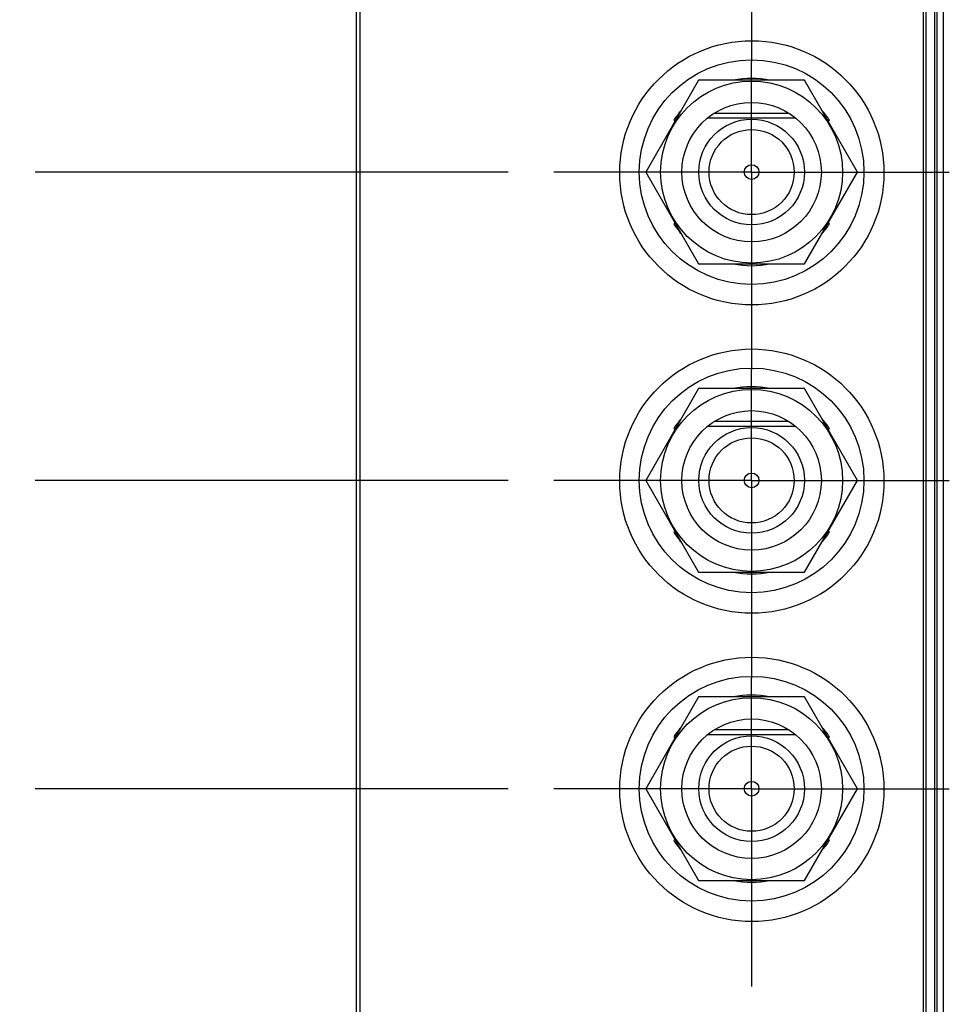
# Model space of a CAD drawing. Header units: inches. Extents: x 0.2 to 16.8, y 0.2 to 10.8.
# Tile 5 of 16: x 3.7 to 4.9, y 4.6 to 6. Entities that reach past the tile are written whole.
import ezdxf

# ---------------------------------------------------------------- set-up
doc = ezdxf.new("R2010")
doc.units = ezdxf.units.IN
doc.header["$LTSCALE"] = 0.935
doc.header["$MEASUREMENT"] = 0
doc.linetypes.add('CENTER', pattern=[0.6, 0.375, -0.075, 0.075, -0.075])
doc.layers.get('0').update_dxf_attribs({"linetype": 'CONTINUOUS'})
for name, color, linetype in [('02___PRT_ALL_AXES', 7, 'CONTINUOUS'), ('DEFAULT_1', 7, 'CENTER'), ('DIMENSIONS', 7, 'CONTINUOUS')]:
    doc.layers.add(name, color=color, linetype=linetype)
doc.styles.get("Standard").update_dxf_attribs({"font": 'txt', "width": 0.8})
doc.dimstyles.new('DIMSTYLE_1', dxfattribs={"dimtxt": 0.125, "dimasz": 0.18, "dimexe": 0.125, "dimexo": 0.0625, "dimgap": 0.03125, "dimtad": 0, "dimtih": 1, "dimtoh": 1, "dimzin": 4, "dimdsep": 46, "dimtxsty": 'STANDARD', "dimblk": '_FILLED', "dimblk1": '_FILLED', "dimblk2": '_FILLED', "dimcen": 0.09, "dimadec": 0, "dimazin": 0, "dimtp": 0.001, "dimtm": 0.001, "dimtfac": 1, "dimtofl": 0, "dimtmove": 0, "dimatfit": 3, "dimldrblk": '_FILLED', "dimfxl": 1, "dimtolj": 1, "dimtzin": 4, "dimarcsym": 0})

# ---------------------------------------------------------------- blocks, each defined once
blk = doc.blocks.new('*D2')
at = {"layer": 'DIMENSIONS', "color": 2, "linetype": 'CONTINUOUS'}
blk.add_line((4.3477, 4.9194), (3.7033, 4.9194), dxfattribs=at)
at = {"layer": 'DIMENSIONS', "color": 2, "linetype": 'CONTINUOUS', "insert": (3.6408, 4.9819), "char_height": 0.125, "width": 1.125, "attachment_point": 3, "line_spacing_factor": 0.9}
blk.add_mtext('1.12{\\Ftxt.shx;\\W1.000000;\\H0.125000; }[28.4]', dxfattribs=at)
blk = doc.blocks.new('_FILLED')
at = {"color": 0, "linetype": 'BYBLOCK'}
blk.add_solid([(0, 0), (-1, 0.1736), (-1, -0.1736)], dxfattribs=at)
blk = doc.blocks.new('*D3')
at = {"layer": 'DIMENSIONS', "color": 2, "linetype": 'CONTINUOUS'}
blk.add_line((4.3477, 5.3394), (3.7033, 5.3394), dxfattribs=at)
at = {"layer": 'DIMENSIONS', "color": 2, "linetype": 'CONTINUOUS', "insert": (3.6408, 5.4019), "char_height": 0.125, "width": 1.125, "attachment_point": 3, "line_spacing_factor": 0.9}
blk.add_mtext('1.54{\\Ftxt.shx;\\W1.000000;\\H0.125000; }[39.1]', dxfattribs=at)
blk = doc.blocks.new('*D4')
at = {"layer": 'DIMENSIONS', "color": 2, "linetype": 'CONTINUOUS'}
blk.add_line((4.3477, 5.7594), (3.7033, 5.7594), dxfattribs=at)
at = {"layer": 'DIMENSIONS', "color": 2, "linetype": 'CONTINUOUS', "insert": (3.6408, 5.8219), "char_height": 0.125, "width": 1.125, "attachment_point": 3, "line_spacing_factor": 0.9}
blk.add_mtext('1.96{\\Ftxt.shx;\\W1.000000;\\H0.125000; }[49.8]', dxfattribs=at)
blk = doc.blocks.new('*D5')
at = {"layer": 'DIMENSIONS', "color": 2, "linetype": 'CONTINUOUS'}
blk.add_line((4.3477, 6.1794), (3.7033, 6.1794), dxfattribs=at)
at = {"layer": 'DIMENSIONS', "color": 2, "linetype": 'CONTINUOUS', "insert": (3.6408, 6.2419), "char_height": 0.125, "width": 1.125, "attachment_point": 3, "line_spacing_factor": 0.9}
blk.add_mtext('2.38{\\Ftxt.shx;\\W1.000000;\\H0.125000; }[60.4]', dxfattribs=at)
blk = doc.blocks.new('*D6')
at = {"layer": 'DIMENSIONS', "color": 2, "linetype": 'CONTINUOUS'}
blk.add_line((4.3477, 6.5994), (3.7033, 6.5994), dxfattribs=at)
at = {"layer": 'DIMENSIONS', "color": 2, "linetype": 'CONTINUOUS', "insert": (3.6408, 6.6619), "char_height": 0.125, "width": 1.125, "attachment_point": 3, "line_spacing_factor": 0.9}
blk.add_mtext('2.80{\\Ftxt.shx;\\W1.000000;\\H0.125000; }[71.1]', dxfattribs=at)
blk = doc.blocks.new('*D7')
at = {"layer": 'DIMENSIONS', "color": 2, "linetype": 'CONTINUOUS'}
blk.add_line((4.3477, 7.0194), (3.7033, 7.0194), dxfattribs=at)
at = {"layer": 'DIMENSIONS', "color": 2, "linetype": 'CONTINUOUS', "insert": (3.6408, 7.0819), "char_height": 0.125, "width": 1.125, "attachment_point": 3, "line_spacing_factor": 0.9}
blk.add_mtext('3.22{\\Ftxt.shx;\\W1.000000;\\H0.125000; }[81.8]', dxfattribs=at)
blk = doc.blocks.new('*D8')
at = {"layer": 'DIMENSIONS', "color": 2, "linetype": 'CONTINUOUS'}
blk.add_line((4.3477, 7.4394), (3.7033, 7.4394), dxfattribs=at)
at = {"layer": 'DIMENSIONS', "color": 2, "linetype": 'CONTINUOUS', "insert": (3.6408, 7.5019), "char_height": 0.125, "width": 1.125, "attachment_point": 3, "line_spacing_factor": 0.9}
blk.add_mtext('3.64{\\Ftxt.shx;\\W1.000000;\\H0.125000; }[92.4]', dxfattribs=at)
blk = doc.blocks.new('*D9')
at = {"layer": 'DIMENSIONS', "color": 2, "linetype": 'CONTINUOUS'}
blk.add_line((4.3477, 7.8594), (3.7033, 7.8594), dxfattribs=at)
at = {"layer": 'DIMENSIONS', "color": 2, "linetype": 'CONTINUOUS', "insert": (3.6408, 7.9219), "char_height": 0.125, "width": 1.225, "attachment_point": 3, "line_spacing_factor": 0.9}
blk.add_mtext('4.06{\\Ftxt.shx;\\W1.000000;\\H0.125000; }[103.1]', dxfattribs=at)
blk = doc.blocks.new('*D10')
at = {"layer": 'DIMENSIONS', "color": 2, "linetype": 'CONTINUOUS'}
blk.add_line((4.1723, 8.6219), (3.7033, 8.6219), dxfattribs=at)
at = {"layer": 'DIMENSIONS', "color": 2, "linetype": 'CONTINUOUS', "insert": (3.6408, 8.6844), "char_height": 0.125, "width": 1.225, "attachment_point": 3, "line_spacing_factor": 0.9}
blk.add_mtext('4.82{\\Ftxt.shx;\\W1.000000;\\H0.125000; }[122.5]', dxfattribs=at)
blk = doc.blocks.new('*D11')
at = {"layer": 'DIMENSIONS', "color": 2, "linetype": 'CONTINUOUS'}
for p, q in [((3.8263, 8.8484), (3.7033, 8.8484)), ((3.9263, 8.7444), (3.8263, 8.8484)), ((4.0783, 8.7444), (3.9263, 8.7444))]:
    blk.add_line(p, q, dxfattribs=at)
at = {"layer": 'DIMENSIONS', "color": 2, "linetype": 'CONTINUOUS', "insert": (3.6408, 8.9109), "char_height": 0.125, "width": 1.225, "attachment_point": 3, "line_spacing_factor": 0.9}
blk.add_mtext('4.94{\\Ftxt.shx;\\W1.000000;\\H0.125000; }[125.6]', dxfattribs=at)

msp = doc.modelspace()

# ---------------------------------------------------------------- linework, layer by layer
at = {"color": 7, "linetype": 'CONTINUOUS'}
for p, q in [((4.1408, 8.7444), (4.1408, 3.6774)), ((4.9288, 8.7444), (4.9288, 3.6774)), ((4.1458, 8.7194), (4.1458, 3.7024)), ((4.9138, 3.7024), (4.9138, 8.7194)), ((4.9405, 8.2109), (4.9405, 4.2109)), ((4.6073, 5.8844), (4.5352, 5.7594)), ((4.7517, 5.8844), (4.6073, 5.8844)), ((4.8238, 5.7594), (4.7517, 5.8844)), ((4.7304, 5.8394), (4.6286, 5.8394)), ((4.5734, 5.8301), (4.575, 5.8284)), ((4.6199, 5.8334), (4.7391, 5.8334)), ((4.784, 5.8284), (4.7856, 5.8301)), ((4.5352, 5.7594), (4.6073, 5.6344)), ((4.7517, 5.6344), (4.8238, 5.7594)), ((4.575, 5.6903), (4.5734, 5.6887)), ((4.7856, 5.6887), (4.784, 5.6903)), ((4.6073, 5.6344), (4.7517, 5.6344)), ((4.6073, 5.4644), (4.5352, 5.3394)), ((4.7517, 5.4644), (4.6073, 5.4644)), ((4.8238, 5.3394), (4.7517, 5.4644)), ((4.7304, 5.4194), (4.6286, 5.4194)), ((4.5734, 5.4101), (4.575, 5.4084)), ((4.6199, 5.4134), (4.7391, 5.4134)), ((4.784, 5.4084), (4.7856, 5.4101)), ((4.5352, 5.3394), (4.6073, 5.2144)), ((4.7517, 5.2144), (4.8238, 5.3394)), ((4.575, 5.2703), (4.5734, 5.2687)), ((4.7856, 5.2687), (4.784, 5.2703)), ((4.6073, 5.2144), (4.7517, 5.2144)), ((4.6073, 5.0444), (4.5352, 4.9194)), ((4.7517, 5.0444), (4.6073, 5.0444)), ((4.8238, 4.9194), (4.7517, 5.0444)), ((4.5734, 4.9901), (4.575, 4.9884)), ((4.6199, 4.9934), (4.7391, 4.9934)), ((4.7304, 4.9994), (4.6286, 4.9994)), ((4.784, 4.9884), (4.7856, 4.9901)), ((4.5352, 4.9194), (4.6073, 4.7944)), ((4.7517, 4.7944), (4.8238, 4.9194)), ((4.575, 4.8503), (4.5734, 4.8487)), ((4.7856, 4.8487), (4.784, 4.8503)), ((4.6073, 4.7944), (4.7517, 4.7944))]:
    msp.add_line(p, q, dxfattribs=at)
at = {"color": 9, "linetype": 'CONTINUOUS'}
for p, q in [((4.9168, 8.7444), (4.9168, 3.6774)), ((4.9317, 8.2109), (4.9317, 4.2109)), ((4.9403, 8.2109), (4.9403, 4.2109))]:
    msp.add_line(p, q, dxfattribs=at)
at = {"color": 7, "linetype": 'CONTINUOUS'}
for centre, radius in [((4.6798, 5.7584), 0.18), ((4.6795, 5.7594), 0.153), ((4.6795, 5.7594), 0.124), ((4.6795, 5.7594), 0.095), ((4.6798, 5.3384), 0.18), ((4.6795, 5.3394), 0.153), ((4.6795, 5.3394), 0.124), ((4.6795, 5.3394), 0.095), ((4.6798, 4.9184), 0.18), ((4.6795, 4.9194), 0.153), ((4.6795, 4.9194), 0.124), ((4.6795, 4.9194), 0.095)]:
    msp.add_circle(centre, radius, dxfattribs=at)
for centre, start, end in [((4.6795, 5.7594), 78.6764, 101.3236), ((4.6795, 5.7594), 138.6692, 146.3236), ((4.6795, 5.7594), 33.6764, 41.3308), ((4.6795, 5.7594), 213.6764, 221.3308), ((4.6795, 5.7594), 318.6692, 326.3236), ((4.6795, 5.7594), 258.6764, 281.3236), ((4.6795, 5.3394), 78.6764, 101.3236), ((4.6795, 5.3394), 138.6692, 146.3236), ((4.6795, 5.3394), 33.6764, 41.3308), ((4.6795, 5.3394), 213.6764, 221.3308), ((4.6795, 5.3394), 318.6692, 326.3236), ((4.6795, 5.3394), 258.6764, 281.3236), ((4.6795, 4.9194), 78.6764, 101.3236), ((4.6795, 4.9194), 138.6692, 146.3236), ((4.6795, 4.9194), 33.6764, 41.3308), ((4.6795, 4.9194), 213.6764, 221.3308), ((4.6795, 4.9194), 318.6692, 326.3236), ((4.6795, 4.9194), 258.6764, 281.3236)]:
    msp.add_arc(centre, 0.1275, start, end, dxfattribs=at)
at = {"layer": '02___PRT_ALL_AXES', "color": 7, "linetype": 'CONTINUOUS'}
for centre, radius in [((4.6795, 5.7594), 0.072), ((4.6795, 5.7594), 0.058), ((4.6795, 5.7594), 0.01), ((4.6795, 5.3394), 0.072), ((4.6795, 5.3394), 0.058), ((4.6795, 5.3394), 0.01), ((4.6795, 4.9194), 0.072), ((4.6795, 4.9194), 0.058), ((4.6795, 4.9194), 0.01)]:
    msp.add_circle(centre, radius, dxfattribs=at)
at = {"layer": 'DEFAULT_1', "color": 7, "linetype": 'CENTER'}
for p, q in [((4.6795, 6.1794), (4.6795, 5.91)), ((4.6795, 5.7594), (4.6795, 5.91)), ((4.6795, 5.7594), (4.4102, 5.7594)), ((4.6795, 5.7594), (4.9488, 5.7594)), ((4.6795, 5.7594), (4.6795, 5.49)), ((4.6795, 5.3394), (4.6795, 5.49)), ((4.6795, 5.3394), (4.4102, 5.3394)), ((4.6795, 5.3394), (4.9488, 5.3394)), ((4.6795, 5.3394), (4.6795, 5.07)), ((4.6795, 4.9194), (4.6795, 5.07)), ((4.6795, 4.9194), (4.4102, 4.9194)), ((4.6795, 4.9194), (4.9488, 4.9194)), ((4.6795, 4.9194), (4.6795, 4.65))]:
    msp.add_line(p, q, dxfattribs=at)

# ---------------------------------------------------------------- dimensions: what is measured, and where the dimension line sits
at = {"layer": 'DIMENSIONS', "color": 2, "linetype": 'CONTINUOUS'}
for feature_location, offset, origin, picture, middle in [((4.0783, 8.7444), (-0.375, 0.1041), (4.1408, 3.7999), '*D11', (3.0283, 8.8484)), ((4.1723, 8.6219), (-0.469, 0), (4.2348, 3.7999), '*D10', (3.0283, 8.6219)), ((4.3477, 7.8594), (-0.6444, 0), (4.4102, 3.7999), '*D9', (3.0283, 7.8594)), ((4.3477, 7.4394), (-0.6444, 0), (4.4102, 3.7999), '*D8', (3.0783, 7.4394)), ((4.3477, 7.0194), (-0.6444, 0), (4.4102, 3.7999), '*D7', (3.0783, 7.0194)), ((4.3477, 6.5994), (-0.6444, 0), (4.4102, 3.7999), '*D6', (3.0783, 6.5994)), ((4.3477, 6.1794), (-0.6444, 0), (4.4102, 3.7999), '*D5', (3.0783, 6.1794)), ((4.3477, 5.7594), (-0.6444, 0), (4.4102, 3.7999), '*D4', (3.0783, 5.7594)), ((4.3477, 5.3394), (-0.6444, 0), (4.4102, 3.7999), '*D3', (3.0783, 5.3394)), ((4.3477, 4.9194), (-0.6444, 0), (4.4102, 3.7999), '*D2', (3.0783, 4.9194))]:
    dim = msp.add_ordinate_dim(feature_location=feature_location, offset=offset, dtype=0, origin=origin, dimstyle='DIMSTYLE_1', dxfattribs=at)
    dim.commit()
    dim.dimension.update_dxf_attribs({"geometry": picture, "text_midpoint": middle})

doc.saveas('drawing.dxf')
